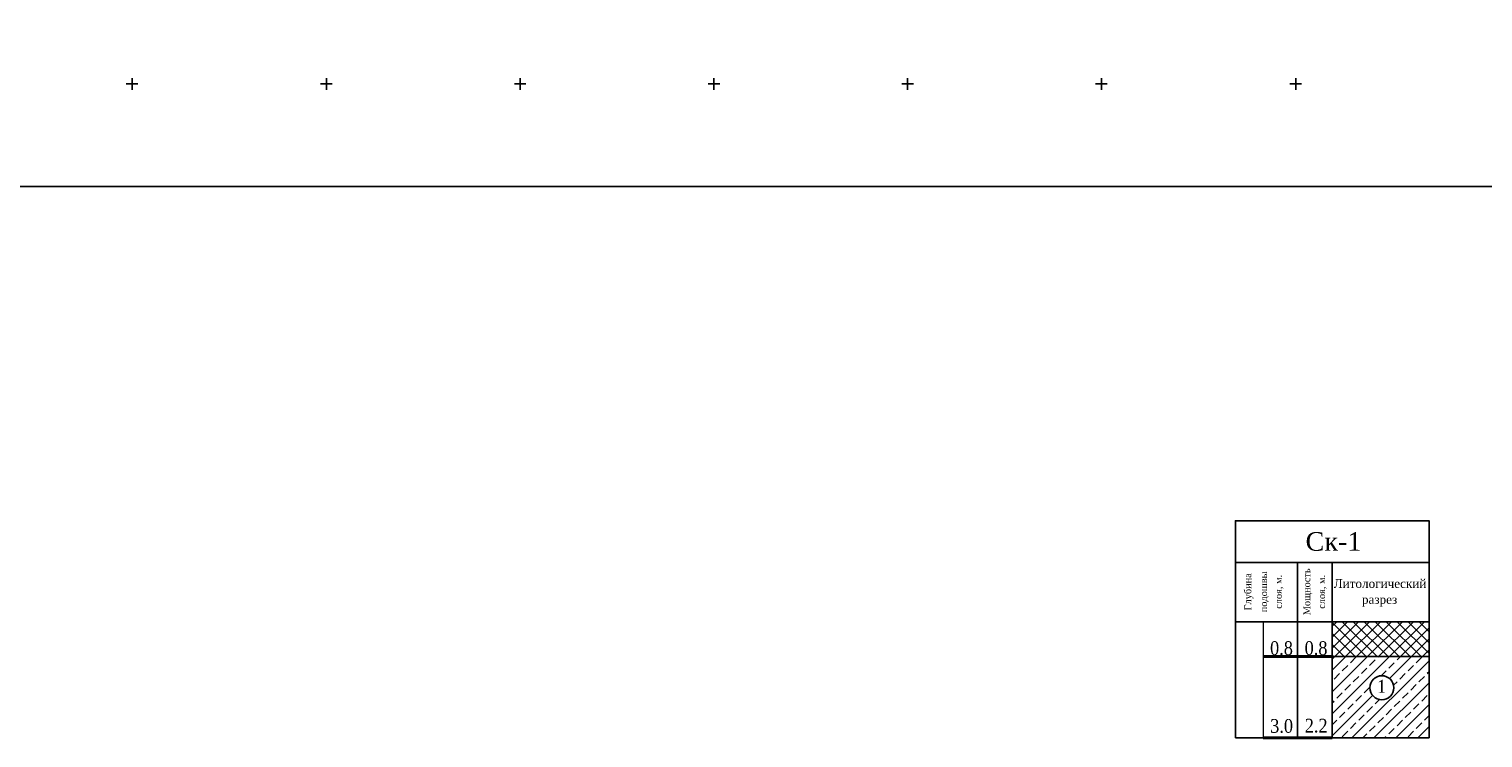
# Model space of a CAD drawing. Header units: metres. Extents: x 548732 to 549770, y 4592490 to 4594056.
# Tile 6 of 61: x 548923 to 549299, y 4592552 to 4592735. Entities that reach past the tile are written whole.
import ezdxf
from ezdxf.enums import TextEntityAlignment as Align

# ---------------------------------------------------------------- set-up
doc = ezdxf.new("R2010")
doc.units = ezdxf.units.M
for name, color, linetype in [('(001) Сетка', 92, 'Continuous'), ('(002) Рамка', 7, 'Continuous'), ('(007) Здания', 7, 'Continuous'), ('(010) Геол. Выработки', 7, 'Continuous')]:
    doc.layers.add(name, color=color, linetype=linetype)
doc.styles.add('ETALONEN$0$Topo', font='GARA.TTF')
doc.styles.add('style1', font='times.ttf')

msp = doc.modelspace()

# ---------------------------------------------------------------- hatches: boundary and pattern name
at = {"layer": '(007) Здания'}
h = msp.add_hatch(dxfattribs=at)
h.set_pattern_fill('ANSI37', color=256, scale=16, style=0)
h.set_pattern_definition([(45, (-248245.894, 80269.5847), (-1.4142135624, 1.4142135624), []), (135, (-248245.894, 80269.5847), (-1.4142135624, -1.4142135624), [])])
h.paths.add_polyline_path([(549259.78, 4592581.69), (549259.78, 4592572.69), (549284.78, 4592572.69), (549284.78, 4592581.69)])
h = msp.add_hatch(dxfattribs=at)
h.set_pattern_fill('ANSI33', color=256, scale=16, style=0)
h.set_pattern_definition([(45, (-248245.894, 80269.5847), (-2.8284271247, 2.8284271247), []), (45, (-248243.0656, 80269.5847), (-2.8284271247, 2.8284271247), [2, -1])])
h.paths.add_polyline_path([(549284.78, 4592551.69), (549284.78, 4592572.69), (549259.78, 4592572.69), (549259.78, 4592551.69)])
h.paths.add_polyline_path([(549269.48, 4592564.64, -1), (549275.69, 4592564.64, -1)], flags=16)
h.paths.add_polyline_path([(549270.61, 4592562.53), (549274.61, 4592562.53), (549274.61, 4592567.36), (549270.61, 4592567.36)], flags=8)

# ---------------------------------------------------------------- linework, layer by layer
at = {"layer": '(001) Сетка'}
for p, q in [((548950.05, 4592722), (548950.05, 4592719)), ((549000.2, 4592722), (549000.2, 4592719)), ((549050.2, 4592722), (549050.2, 4592719)), ((549100.2, 4592722), (549100.2, 4592719)), ((549150.2, 4592722), (549150.2, 4592719)), ((549200.2, 4592722), (549200.2, 4592719)), ((549250.35, 4592722), (549250.35, 4592719)), ((548948.55, 4592720.5), (548951.55, 4592720.5)), ((548998.7, 4592720.5), (549001.7, 4592720.5)), ((549048.7, 4592720.5), (549051.7, 4592720.5)), ((549098.7, 4592720.5), (549101.7, 4592720.5)), ((549148.7, 4592720.5), (549151.7, 4592720.5)), ((549198.7, 4592720.5), (549201.7, 4592720.5)), ((549248.85, 4592720.5), (549251.85, 4592720.5))]:
    msp.add_line(p, q, dxfattribs=at)
at = {"layer": '(002) Рамка'}
msp.add_lwpolyline([(548731.99, 4593034.5), (549500, 4593034.5), (549500, 4592693.98), (548731.99, 4592693.98)], close=True, dxfattribs=at)
at = {"layer": '(010) Геол. Выработки', "linetype": 'Continuous'}
for points in [[(549234.78, 4592596.98), (549234.78, 4592607.74), (549284.78, 4592607.74), (549284.78, 4592596.98)], [(549234.78, 4592596.98), (549284.78, 4592596.98), (549284.78, 4592551.69)], [(549284.78, 4592551.69), (549284.78, 4592596.98), (549234.78, 4592596.98), (549234.78, 4592551.69)], [(549250.86, 4592596.98), (549250.86, 4592551.69)], [(549259.78, 4592596.98), (549259.78, 4592581.69)], [(549234.78, 4592581.69), (549284.78, 4592581.69)], [(549259.78, 4592581.69), (549259.78, 4592551.69)], [(549259.75, 4592572.69), (549284.75, 4592572.69)], [(549234.78, 4592551.69), (549284.78, 4592551.69)]]:
    msp.add_lwpolyline(points, dxfattribs=at)
at = {"layer": '(010) Геол. Выработки', "linetype": 'Continuous', "lineweight": 5}
msp.add_lwpolyline([(549241.98, 4592581.69), (549241.98, 4592551.69)], dxfattribs=at)
at = {"layer": '(010) Геол. Выработки', "color": 1, "linetype": 'Continuous', "lineweight": 40}
for points in [[(549241.95, 4592572.69), (549259.75, 4592572.69)], [(549241.98, 4592551.69), (549259.78, 4592551.69)]]:
    msp.add_lwpolyline(points, dxfattribs=at)
at = {"layer": '(010) Геол. Выработки', "color": 0, "linetype": 'Continuous'}
msp.add_circle((549272.59, 4592564.64), 3.1, dxfattribs=at)

# ---------------------------------------------------------------- texts
at = {"layer": '(010) Геол. Выработки', "style": 'style1'}
for s, height, p in [('Ск-1', 4.805, (549260.11, 4592602.4)), ('Литологический', 2.25, (549272.13, 4592591.54)), ('разрез', 2.25, (549272, 4592587.43))]:
    msp.add_text(s, height=height, dxfattribs=at).set_placement(p, align=Align.MIDDLE_CENTER)
for s, p in [('подошвы', (549242.07, 4592589.4)), ('Мощность', (549253.22, 4592589.4)), ('Глубина', (549238, 4592589.4)), ('слоя, м.', (549245.89, 4592589.4)), ('слоя, м.', (549257.04, 4592589.4))]:
    msp.add_text(s, height=1.764, rotation=90, dxfattribs=at).set_placement(p, align=Align.MIDDLE_CENTER)
at = {"layer": '(010) Геол. Выработки', "style": 'ETALONEN$0$Topo'}
for s, height, p in [('0.8', 3.55, (549243.74, 4592573.1)), ('0.8', 3.55, (549252.66, 4592573.1)), ('1', 3.34, (549271.41, 4592563.33)), ('3.0', 3.55, (549243.77, 4592553.01)), ('2.2', 3.55, (549252.69, 4592553.08))]:
    msp.add_text(s, height=height, dxfattribs=at).set_placement(p)

doc.saveas('drawing.dxf')
